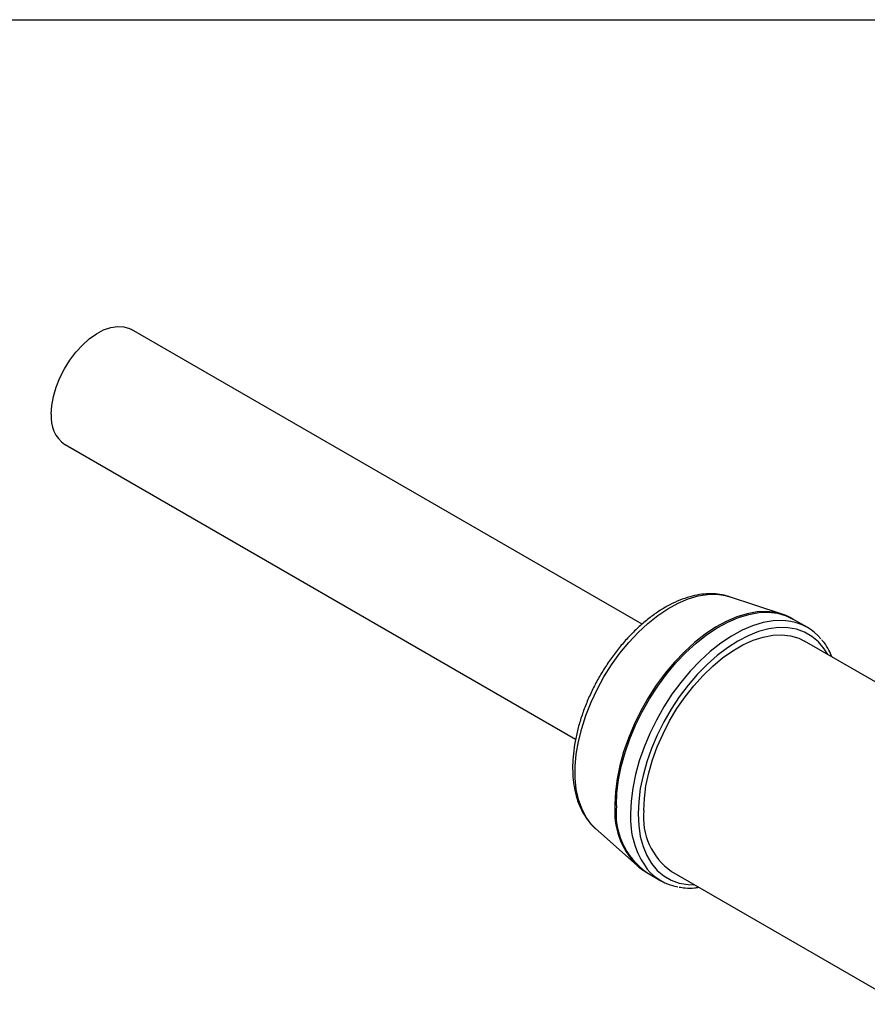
# Model space of a CAD drawing. Header units: millimetres. Extents: x 6 to 273, y 6 to 210.
# Tile 10 of 13: x 203 to 235, y 173 to 210. Entities that reach past the tile are written whole.
import ezdxf

# ---------------------------------------------------------------- set-up
doc = ezdxf.new("R2010")
doc.units = ezdxf.units.MM
doc.linetypes.add('SLD-Solid', pattern=[0])
doc.layers.add('TEXT', color=140, linetype='SLD-Solid', lineweight=25)

msp = doc.modelspace()

# ---------------------------------------------------------------- linework, layer by layer
for p, q in [((226.727, 186.825), (207.534, 197.904)), ((205.035, 193.574), (224.226, 182.495)), ((229.991, 187.861), (230.011, 187.855)), ((231.994, 187.196), (230.011, 187.855)), ((231.994, 187.196), (231.968, 187.205)), ((232.935, 186.705), (232.398, 187.015)), ((238.699, 182.8), (232.826, 186.19)), ((224.977, 179.135), (226.539, 177.748)), ((226.511, 177.773), (226.539, 177.748)), ((226.899, 177.488), (227.435, 177.178)), ((227.826, 177.53), (236.485, 172.531))]:
    msp.add_line(p, q)
at = {"flags": 128}
for points in [[(204.517, 194.719), (204.537, 195.042), (204.599, 195.382), (204.7, 195.73), (204.839, 196.079), (205.011, 196.419), (205.213, 196.744), (205.44, 197.045), (205.687, 197.315), (205.948, 197.549), (206.217, 197.74), (206.487, 197.884), (206.753, 197.978), (207.008, 198.019), (207.245, 198.007), (207.461, 197.942), (207.534, 197.904)], [(224.977, 179.135), (224.806, 179.31), (224.612, 179.577), (224.455, 179.888), (224.335, 180.237), (224.254, 180.621), (224.213, 181.036), (224.213, 181.476), (224.254, 181.938), (224.335, 182.415), (224.455, 182.903), (224.612, 183.395), (224.806, 183.886), (225.033, 184.371), (225.292, 184.845), (225.579, 185.3), (225.892, 185.734), (226.226, 186.14), (226.577, 186.514), (226.942, 186.853), (227.317, 187.151), (227.698, 187.405), (228.079, 187.614), (228.457, 187.774), (228.828, 187.883), (229.187, 187.941), (229.53, 187.946), (229.854, 187.899), (229.991, 187.861)], [(231.968, 187.205), (231.759, 187.258), (231.416, 187.298), (231.054, 187.285), (230.676, 187.218), (230.287, 187.1), (229.89, 186.93), (229.49, 186.711), (229.091, 186.445), (228.698, 186.135), (228.314, 185.785), (227.944, 185.397), (227.591, 184.976), (227.259, 184.527), (226.952, 184.054), (226.673, 183.562), (226.424, 183.056), (226.21, 182.543), (226.031, 182.026), (225.89, 181.513), (225.788, 181.008), (225.727, 180.516), (225.706, 180.043)], [(225.759, 180.006), (225.78, 180.48), (225.841, 180.972), (225.943, 181.478), (226.085, 181.993), (226.264, 182.51), (226.479, 183.024), (226.727, 183.53), (227.007, 184.022), (227.314, 184.496), (227.646, 184.946), (228, 185.367), (228.371, 185.755), (228.755, 186.107), (229.149, 186.417), (229.548, 186.683), (229.948, 186.902), (230.346, 187.072), (230.735, 187.191), (231.113, 187.257), (231.476, 187.271), (231.819, 187.231), (232.14, 187.138), (232.398, 187.015)], [(232.317, 186.928), (232.013, 186.961), (231.65, 186.948), (231.272, 186.881), (230.882, 186.762), (230.485, 186.593), (230.085, 186.373), (229.685, 186.107), (229.291, 185.797), (228.907, 185.446), (228.536, 185.058), (228.183, 184.636), (227.85, 184.186), (227.543, 183.713), (227.264, 183.22), (227.015, 182.714), (226.8, 182.2), (226.621, 181.683), (226.48, 181.169), (226.378, 180.663), (226.316, 180.17), (226.296, 179.697)], [(233.705, 185.683), (233.572, 185.898), (233.358, 186.154), (233.111, 186.364), (232.834, 186.524), (232.529, 186.633), (232.2, 186.69), (231.85, 186.694), (231.484, 186.645), (231.105, 186.543), (230.718, 186.39), (230.326, 186.188), (229.934, 185.938), (229.547, 185.643), (229.168, 185.307), (228.802, 184.934), (228.452, 184.526), (228.123, 184.09), (227.818, 183.629), (227.541, 183.148), (227.294, 182.654), (227.081, 182.15), (226.903, 181.644), (226.762, 181.14), (226.66, 180.644), (226.599, 180.161), (226.578, 179.697), (226.599, 179.256), (226.66, 178.844), (226.762, 178.465), (226.903, 178.123), (227.081, 177.823), (227.294, 177.566), (227.541, 177.357), (227.818, 177.196), (228.123, 177.087), (228.452, 177.031), (228.705, 177.022)], [(226.791, 179.819), (226.811, 180.272), (226.873, 180.744), (226.976, 181.23), (227.117, 181.722), (227.297, 182.216), (227.512, 182.706), (227.759, 183.186), (228.037, 183.65), (228.342, 184.094), (228.67, 184.511), (229.018, 184.897), (229.38, 185.248), (229.754, 185.559), (230.135, 185.826), (230.518, 186.047), (230.898, 186.219), (231.272, 186.34), (231.635, 186.408), (231.982, 186.423), (232.31, 186.385), (232.615, 186.293), (232.826, 186.19)]]:
    msp.add_lwpolyline(points, dxfattribs=at)
for centre, radius, start, end in [((205.741, 194.583), 1.232, 173.6866, 235.0012), ((231.989, 185.068), 1.889, 39.5852, 80.0051), ((228.609, 179.795), 2.914, 175.1293, 223.9422), ((228.489, 179.725), 2.744, 174.1089, 234.5789), ((229.5, 179.525), 3.209, 176.9303, 216.4595), ((229.249, 179.553), 2.473, 173.8147, 234.8731), ((228.38, 178.815), 1.888, 219.3465, 260.6614)]:
    msp.add_arc(centre, radius, start, end)
for points, knots in [([(229.986, 187.858), (229.955, 187.869), (229.822, 187.918), (229.57, 187.957), (229.231, 187.974), (228.878, 187.94), (228.514, 187.86), (228.142, 187.732), (227.767, 187.557), (227.392, 187.338), (227.023, 187.078), (226.662, 186.779), (226.315, 186.446), (225.983, 186.081), (225.67, 185.689), (225.379, 185.274), (225.112, 184.84), (224.872, 184.39), (224.662, 183.929), (224.482, 183.462), (224.336, 182.993), (224.225, 182.526), (224.15, 182.065), (224.113, 181.614), (224.115, 181.178), (224.157, 180.761), (224.24, 180.368), (224.364, 180.004), (224.526, 179.674), (224.729, 179.388), (224.88, 179.211), (224.969, 179.142), (224.97, 179.142)], [0, 0, 0, 0, 0.010071, 0.042975, 0.076289, 0.110213, 0.1448, 0.179961, 0.215521, 0.251296, 0.287136, 0.322942, 0.358683, 0.394355, 0.429967, 0.465536, 0.501083, 0.536628, 0.572191, 0.60779, 0.643449, 0.679191, 0.715034, 0.750992, 0.787061, 0.823212, 0.859332, 0.895249, 0.930739, 0.965586, 0.99968, 1, 1, 1, 1]), ([(232.42, 186.994), (232.379, 187.02), (232.244, 187.105), (232.088, 187.174), (231.971, 187.202), (231.963, 187.204)], [0, 0, 0, 0, 0.289225, 0.949831, 1, 1, 1, 1]), ([(233.862, 185.592), (233.826, 185.677), (233.742, 185.873), (233.61, 186.088), (233.506, 186.204), (233.477, 186.237)], [0, 0, 0, 0, 0.352666, 0.815443, 1, 1, 1, 1]), ([(226.51, 177.783), (226.554, 177.74), (226.673, 177.625), (226.815, 177.54), (226.905, 177.487)], [0, 0, 0, 0, 0.365163, 1, 1, 1, 1]), ([(228.119, 176.941), (228.194, 176.928), (228.378, 176.898), (228.628, 176.898), (228.804, 176.924), (228.861, 176.933)], [0, 0, 0, 0, 0.317795, 0.778965, 1, 1, 1, 1])]:
    msp.add_open_spline(points, degree=3, knots=knots)
at = {"layer": 'TEXT'}
msp.add_line((6.35, 209.55), (273.05, 209.55), dxfattribs=at)

doc.saveas('drawing.dxf')
